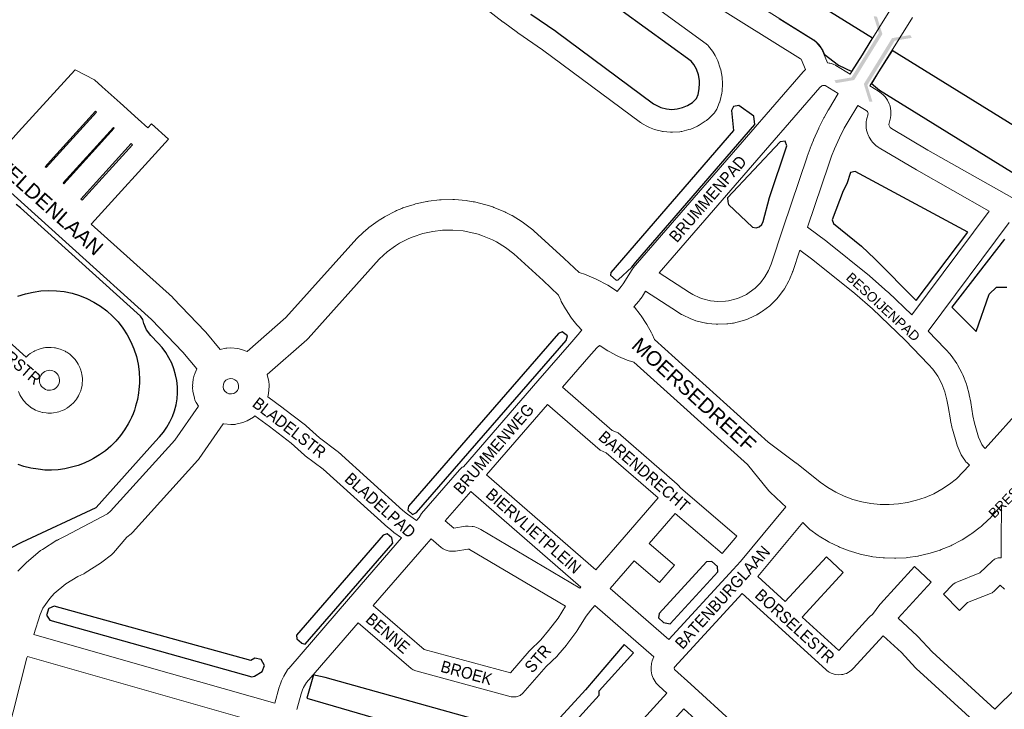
# Model space of a CAD drawing. Header units: metres. Extents: x 123817 to 142006, y 393105 to 406084.
# Tile 32 of 138: x 128655 to 129300, y 399520 to 399972. Entities that reach past the tile are written whole.
import ezdxf
from ezdxf.enums import TextEntityAlignment as Align

# ---------------------------------------------------------------- set-up
doc = ezdxf.new("R2010")
doc.units = ezdxf.units.M
doc.header["$MEASUREMENT"] = 0
doc.styles.add('Style-Arial', font='arial.ttf')

# ---------------------------------------------------------------- blocks, each defined once
blk = doc.blocks.new('gg0-viaduct_40')
at = {"linetype": 'Continuous', "lineweight": 0}
blk.add_hatch(color=7, dxfattribs=at).paths.add_polyline_path([(55.76, -16.89), (38.75, -3.66), (-38.75, -3.66), (-55.76, -16.89), (-58, -14), (-40, 0), (40, 0), (58, -14)])
blk = doc.blocks.new('gg0-viaduct_41')
at = {"linetype": 'Continuous', "lineweight": 0}
blk.add_hatch(color=7, dxfattribs=at).paths.add_polyline_path([(55.76, -16.89), (38.75, -3.66), (-38.75, -3.66), (-55.76, -16.89), (-58, -14), (-40, 0), (40, 0), (58, -14)])

msp = doc.modelspace()

# ---------------------------------------------------------------- linework, layer by layer
at = {"flags": 128}
for points in [[(129152.23, 399973.02), (129174.58, 399959.02), (129174.59, 399959.01), (129174.6, 399959), (129174.81, 399958.87), (129174.81, 399958.87), (129176.56, 399957.35), (129176.64, 399957.24), (129176.64, 399957.24), (129179.62, 399953.56), (129179.62, 399953.56), (129179.62, 399953.56), (129179.84, 399953.17), (129179.96, 399952.94), (129180.73, 399951.68), (129181.57, 399949.61), (129191.17, 399942.4), (129199.9, 399938.22), (129206.69, 399949.15), (129212.46, 399958.43), (129213.39, 399959.93), (128296.08, 400528.18)], [(128989.54, 399975.81), (129005.79, 399964.51), (129005.97, 399964.38), (129069.9, 399917.04), (129073.28, 399915.17), (129074.65, 399914.62), (129078.26, 399913.67), (129081.88, 399913.34), (129085.39, 399913.61), (129088.87, 399914.46), (129092.15, 399915.87), (129095.29, 399917.89), (129096.47, 399918.87), (129097.94, 399920.4), (129099.02, 399923.08), (129099.84, 399926.71), (129100.07, 399930.59), (129099.98, 399932.15), (129099.28, 399935.97), (129097.97, 399939.62), (129097.2, 399941.15), (129096.29, 399942.66), (129094.6, 399944.85), (128989.04, 400021.66)], [(128648.66, 399625.85), (128655.82, 399629.47), (128704.52, 399652.31), (128743.41, 399695.7), (128746.22, 399698.53), (128748.77, 399701.59), (128751.04, 399704.87), (128753.01, 399708.33), (128754.66, 399711.96), (128755.99, 399715.72), (128756.98, 399719.58), (128757.62, 399723.51), (128757.91, 399727.49), (128757.85, 399731.47), (128757.43, 399735.44), (128756.66, 399739.35), (128755.55, 399743.18), (128754.11, 399746.89), (128752.34, 399750.47), (128750.26, 399753.87), (128747.89, 399757.07), (128745.24, 399760.05), (128740.36, 399765.08), (128737.6, 399768.76), (128735.87, 399773.02), (128735.13, 399775.6), (128733.62, 399777.83), (128654.95, 399848.76), (128652.19, 399850.91)], [(129299.81, 399828.17), (129265.44, 399783.53), (129281.28, 399767.72), (129289.85, 399792.15), (129294.65, 399796.79), (129301.32, 399796.74)], [(128653.32, 399790.78), (128658.22, 399792.39), (128663.24, 399793.57), (128668.34, 399794.3), (128673.49, 399794.58), (128678.64, 399794.41), (128683.76, 399793.79), (128688.8, 399792.72), (128693.73, 399791.22), (128698.51, 399789.3), (128703.11, 399786.96), (128707.48, 399784.24), (128711.6, 399781.14), (128715.43, 399777.69), (128718.95, 399773.92), (128722.12, 399769.86), (128724.93, 399765.53), (128727.35, 399760.98), (128729.36, 399756.23), (128730.95, 399751.33), (128732.1, 399746.31), (128732.81, 399741.2), (128733.07, 399736.05), (128733.03, 399733.9), (128732.69, 399729.6), (128732.41, 399727.47), (128731.61, 399723.01), (128731.1, 399720.8), (128730.48, 399718.62), (128729.68, 399716.17), (128728.77, 399713.75), (128727.77, 399711.37), (128726.66, 399709.04), (128725.59, 399707.03), (128723.18, 399703.16), (128720.47, 399699.42), (128717.47, 399695.85), (128714.18, 399692.54), (128710.64, 399689.52), (128706.87, 399686.78), (128702.9, 399684.34), (128700.84, 399683.25), (128696.85, 399681.44), (128692.75, 399679.91), (128688.5, 399678.62), (128684.17, 399677.65), (128679.83, 399677.02), (128675.45, 399676.74), (128673.23, 399676.74), (128671.02, 399676.85), (128666.6, 399677.29), (128661.88, 399678.05), (128657.21, 399679.12), (128653.45, 399680.42)], [(128999.7, 399491.27), (129034.25, 399529.27), (129034.16, 399532.1), (129056.68, 399556.91), (129050.62, 399562.46), (129025.18, 399532.81), (128992.14, 399496.51)], [(128978.33, 399506.29), (128854.62, 399540.86), (128848.62, 399542.19), (128846.96, 399542.56), (128842.58, 399527.16), (128936.44, 399500)]]:
    msp.add_lwpolyline(points, dxfattribs=at)
at = {"color": 191, "linetype": 'Continuous', "lineweight": 0, "flags": 128}
for points in [[(129045.97, 399793.97), (129048.7, 399797.12), (129049.99, 399798.96), (129055.92, 399808.43), (129056.53, 399809.27), (129056.6, 399809.35), (129167.92, 399937.96), (129168.65, 399938.69), (129169.49, 399939.43), (129166.69, 399946.19), (129166.26, 399946.52), (129086.68, 399996.4), (128776.3, 400188.62), (128770.49, 400191.52), (128763.5, 400194.03), (128746.52, 400199.62), (128745.86, 400199.87), (128739.73, 400202.56), (128738.99, 400202.94), (128738.85, 400203.02), (128709.17, 400221.02), (128709.13, 400221.04), (128621.62, 400274.73)], [(129094.63, 400009.12), (129174.58, 399959.02), (129175.25, 399958.54), (129176.74, 399957.36), (129177.83, 399956.3), (129178.03, 399956.05), (129179.18, 399954.55), (129180.16, 399952.85), (129183.91, 399943.82), (129185.06, 399943.68), (129185.4, 399943.62), (129186.58, 399943.31), (129187.93, 399942.84), (129189.2, 399942.26), (129189.31, 399942.19), (129198.82, 399936.48), (129226.87, 399981.62)], [(129239.55, 399973.61), (129211.66, 399928.72), (129217.38, 399925.23), (129218.25, 399924.62), (129220.29, 399922.94), (129221.28, 399921.97), (129221.42, 399921.8), (129222.27, 399920.72), (129223.14, 399919.33), (129224.32, 399916.87), (129224.62, 399916.17), (129224.87, 399915.33), (129225.18, 399913.99), (129225.38, 399912.37), (129225.42, 399909.63), (129225.42, 399909.54), (129225.2, 399907.76), (129224.16, 399903.49), (129224.14, 399903.25), (129224.15, 399903.15), (129224.42, 399902.21), (129224.94, 399901.39), (129224.95, 399901.38), (129225.7, 399900.84), (129249.68, 399886.63), (129304.56, 399855.45)], [(129111.95, 399787.39), (129107.12, 399787.87), (129102.27, 399789.02), (129100.22, 399789.74), (129095.6, 399791.91), (129093.52, 399793.16), (129073.59, 399806.06), (129178.92, 399927.75), (129180.05, 399928.74), (129180.66, 399928.95), (129181.29, 399929.04), (129182.3, 399928.91), (129190.94, 399923.72), (129184.43, 399913.13), (129184.25, 399912.81), (129181.62, 399908.01), (129181.47, 399907.73), (129178.24, 399901.19), (129178.13, 399900.94), (129174.72, 399893.37), (129174.6, 399893.07), (129172.57, 399887.98), (129172.49, 399887.77), (129172.47, 399887.72), (129170.58, 399882.41), (129170.53, 399882.27), (129154.91, 399835.69), (129146.94, 399811.92), (129145.26, 399807.75), (129142.86, 399803.49), (129139.94, 399799.63), (129136.51, 399796.19), (129132.54, 399793.18), (129130.69, 399792.04), (129126.08, 399789.84), (129124.04, 399789.11), (129119.08, 399787.88), (129116.92, 399787.58), (129111.95, 399787.39)], [(129239.13, 399778.54), (129289.81, 399846.58), (129242.21, 399873.62), (129242.16, 399873.65), (129242.09, 399873.69), (129217.74, 399888.11), (129217.14, 399888.51), (129215.61, 399889.63), (129214.67, 399890.44), (129213.68, 399891.45), (129213.29, 399891.88), (129212.7, 399892.69), (129211.18, 399895.08), (129210.47, 399896.53), (129210.32, 399897), (129209.52, 399899.72), (129209.24, 399901.28), (129209.14, 399902.7), (129209.12, 399903.24), (129209.14, 399903.75), (129209.24, 399905.17), (129209.44, 399906.44), (129210.41, 399910.4), (129210.4, 399911.22), (129210.04, 399911.95), (129209.13, 399912.69), (129203.77, 399915.95), (129197.31, 399905.44), (129194.85, 399900.94), (129191.75, 399894.67), (129188.47, 399887.37), (129186.56, 399882.56), (129184.73, 399877.44), (129170.86, 399836.06), (129183.4, 399826.66), (129183.61, 399826.5), (129211.42, 399804.07), (129211.66, 399803.87), (129223.28, 399793.65), (129223.51, 399793.44), (129239.13, 399778.54)], [(129287.15, 399691.03), (129285.99, 399692.09), (129285, 399693.47), (129282.9, 399698.34), (129280.24, 399707.48), (129279.17, 399712.37), (129277.78, 399721.08), (129277.72, 399721.38), (129276.78, 399726.07), (129276.68, 399726.48), (129275.14, 399732.37), (129274.93, 399733.04), (129274.88, 399733.17), (129272.55, 399739.24), (129272.16, 399740.08), (129269.1, 399745.81), (129268.61, 399746.59), (129264.87, 399751.91), (129264.48, 399752.41), (129264.38, 399752.53), (129261.26, 399756.09), (129261.02, 399756.35), (129249.9, 399767.89), (129303.01, 399839.19)], [(129276.94, 399680.03), (129275.28, 399681.55), (129274.6, 399682.27), (129274.24, 399682.73), (129272.32, 399685.41), (129271.55, 399686.79), (129268.94, 399692.83), (129268.78, 399693.23), (129268.63, 399693.7), (129265.76, 399703.53), (129265.63, 399704.04), (129264.47, 399709.39), (129264.39, 399709.8), (129262.99, 399718.55), (129262.11, 399722.89), (129260.74, 399728.17), (129258.71, 399733.41), (129256.09, 399738.33), (129252.84, 399742.94), (129250.1, 399746.07), (129234.79, 399761.94), (129213.26, 399782.48), (129201.88, 399792.5), (129174.3, 399814.74), (129165.83, 399821.08), (129161.09, 399806.94), (129161.03, 399806.76), (129160.93, 399806.51), (129158.99, 399801.69), (129158.57, 399800.82), (129155.69, 399795.7), (129155.13, 399794.85), (129151.58, 399790.16), (129151.35, 399789.87), (129150.91, 399789.39), (129146.76, 399785.23), (129146, 399784.56), (129141.32, 399781.01), (129140.69, 399780.58), (129138.18, 399779.04), (129138.02, 399778.95), (129137.51, 399778.68), (129132.21, 399776.14), (129131.5, 399775.85), (129128.74, 399774.86), (129128, 399774.64), (129122.3, 399773.23), (129121.8, 399773.12), (129121.55, 399773.08), (129118.64, 399772.67), (129117.88, 399772.6), (129112.01, 399772.38), (129110.99, 399772.41), (129105.14, 399772.99), (129104.57, 399773.07), (129104.13, 399773.16), (129098.42, 399774.52), (129097.69, 399774.74), (129094.91, 399775.7), (129094.2, 399775.99), (129088.88, 399778.49), (129088.32, 399778.78), (129088.21, 399778.85), (129085.69, 399780.36), (129085.47, 399780.49), (129064.59, 399794.01), (129062.6, 399790.83), (129062.37, 399790.5), (129060.75, 399788.19), (129060.36, 399787.68), (129060.29, 399787.59), (129057.06, 399783.86)], [(129016.23, 399760.88), (129021.6, 399767.08), (129022.07, 399767.57), (129022.97, 399768.44)], [(129027.56, 399751.05), (129027.56, 399751.05), (129032.71, 399757), (129034.36, 399758.58)], [(128914.59, 399643.67), (128908.73, 399647.92), (128905.68, 399650.39), (128863.11, 399688.7), (128862.58, 399689.13), (128850.91, 399697.85)], [(128904.74, 399632.29), (128899.76, 399635.9), (128899.45, 399636.14), (128896.09, 399638.86), (128895.79, 399639.11), (128853.33, 399677.32), (128841.64, 399686.06), (128841.39, 399686.3)], [(129297.84, 399653.69), (129297.68, 399630.2), (129297.68, 399630.2)], [(128821.6, 399523.89), (128737.73, 399547.85), (128663.83, 399568.96)], [(128834.85, 399504.52), (128824.71, 399507.4), (128824.71, 399507.4), (128824.7, 399507.41), (128659.55, 399554.58)]]:
    msp.add_lwpolyline(points, dxfattribs=at)
at = {"color": 9, "linetype": 'Continuous', "lineweight": 0, "flags": 128}
for points in [[(128997.52, 400034.04), (129104.3, 399956.34), (129105.63, 399955.1), (129105.83, 399954.85), (129108.43, 399951.48), (129108.89, 399950.8), (129110.18, 399948.68), (129110.47, 399948.15), (129111.58, 399945.94), (129111.92, 399945.14), (129111.94, 399945.1), (129113.6, 399940.45), (129113.92, 399939.28), (129114.81, 399934.41), (129114.92, 399933.52), (129115.07, 399931.05), (129115.09, 399930.59), (129115.07, 399930.14), (129114.78, 399925.2), (129114.6, 399924), (129113.51, 399919.18), (129113.25, 399918.27), (129113.15, 399918.02), (129111.3, 399913.44), (129110.09, 399911.43), (129109.76, 399911.05), (129107, 399908.18), (129106.4, 399907.62), (129104.55, 399906.08), (129103.8, 399905.52), (129099.74, 399902.92), (129099.43, 399902.73), (129098.64, 399902.33), (129094.21, 399900.43), (129093.04, 399900.04), (129088.35, 399898.89), (129087.87, 399898.79), (129087.12, 399898.7), (129082.32, 399898.34), (129081.07, 399898.35), (129076.27, 399898.79), (129075.66, 399898.87), (129075.05, 399899.01), (129070.39, 399900.23), (129069.5, 399900.53), (129067.26, 399901.43), (129066.42, 399901.83), (129062.2, 399904.16), (129062.09, 399904.23), (129061.37, 399904.7), (128997.13, 399952.26), (128980.9, 399963.55), (128980.75, 399963.65), (128971.46, 399970.45), (128971.3, 399970.57), (128953.06, 399984.64)], [(128989.04, 400021.66), (129094.6, 399944.85), (129096.29, 399942.66), (129097.2, 399941.15), (129097.97, 399939.62), (129099.28, 399935.97), (129099.98, 399932.15), (129100.07, 399930.59), (129099.84, 399926.71), (129099.02, 399923.08), (129097.94, 399920.4), (129096.47, 399918.87), (129095.29, 399917.89), (129092.15, 399915.87), (129088.87, 399914.46), (129085.39, 399913.61), (129081.83, 399913.34)], [(129081.83, 399913.34), (129078.26, 399913.67), (129074.65, 399914.62), (129073.28, 399915.17), (129069.9, 399917.04), (129005.97, 399964.38), (129005.79, 399964.51), (128989.54, 399975.81)], [(128644.99, 399888.84), (128653.83, 399898.57), (128688.26, 399936.5), (128688.26, 399936.5), (128688.26, 399936.5), (128690.85, 399939.35), (128703.62, 399932.71), (128708.65, 399928.18), (128708.65, 399928.18), (128720.42, 399917.57), (128720.42, 399917.57), (128720.42, 399917.57), (128732.14, 399907), (128738.55, 399901.22), (128740.96, 399903.87), (128752.06, 399893.79), (128701.57, 399838.18), (128701.37, 399838.02)], [(128671.81, 399875.15), (128671.17, 399875.72), (128674.74, 399879.65), (128674.74, 399879.65), (128674.74, 399879.65), (128704.15, 399912.04), (128704.79, 399911.47), (128671.81, 399875.15)], [(128683.53, 399864.58), (128682.95, 399865.1), (128715.93, 399901.42), (128716.51, 399900.9), (128683.53, 399864.58)], [(128695.49, 399853.8), (128694.67, 399854.54), (128727.65, 399890.86), (128728.47, 399890.12), (128695.49, 399853.8)], [(128615.67, 399789.45), (128658.65, 399750.78), (128660.38, 399752.37), (128661.38, 399753.14), (128663.37, 399754.43), (128663.69, 399754.62), (128664.49, 399755.02), (128666.67, 399755.95), (128667.87, 399756.35), (128670.17, 399756.9), (128670.62, 399757), (128671.42, 399757.1), (128673.79, 399757.26), (128675.05, 399757.23), (128677.41, 399756.99), (128677.96, 399756.92), (128678.65, 399756.76), (128680.94, 399756.13), (128682.12, 399755.69), (128684.27, 399754.69), (128684.84, 399754.39), (128685.37, 399754.06), (128687.31, 399752.7), (128688.28, 399751.9), (128689.98, 399750.24), (128690.48, 399749.7), (128690.81, 399749.28), (128692.2, 399747.36), (128692.85, 399746.29), (128693.9, 399744.16), (128694.22, 399743.4), (128694.36, 399742.98), (128695.04, 399740.71), (128695.3, 399739.47), (128695.59, 399737.12), (128695.64, 399736.21), (128695.63, 399735.86), (128695.52, 399733.49), (128695.36, 399732.23), (128694.85, 399729.92), (128694.57, 399728.96), (128694.48, 399728.71), (128693.59, 399726.51), (128693.02, 399725.39), (128691.78, 399723.37), (128691.14, 399722.48), (128691.03, 399722.35), (128689.46, 399720.57), (128688.55, 399719.7), (128686.71, 399718.2), (128685.73, 399717.53), (128685.66, 399717.49), (128683.6, 399716.33), (128682.45, 399715.8), (128680.22, 399715), (128679, 399714.68), (128676.66, 399714.26), (128676.65, 399714.26), (128675.4, 399714.15), (128673.03, 399714.13), (128671.86, 399714.23), (128671.77, 399714.23), (128669.43, 399714.61), (128669.33, 399714.62), (128668.21, 399714.91), (128665.96, 399715.68), (128664.81, 399716.19), (128662.72, 399717.32), (128662.56, 399717.41), (128661.67, 399718.02), (128659.8, 399719.48), (128658.88, 399720.34), (128657.29, 399722.1), (128657.1, 399722.32), (128656.52, 399723.11), (128655.25, 399725.11), (128654.66, 399726.23), (128653.74, 399728.42)], [(129016.23, 399760.88), (128994.02, 399735.27), (128994.02, 399735.27), (128945.24, 399679.01), (128945.23, 399679), (128944.56, 399678.66), (128942.63, 399677.07), (128917.8, 399648.36), (128916.34, 399645.68), (128914.59, 399643.67)], [(129027.56, 399751.05), (129027.56, 399751.05), (129010.27, 399731.11), (129042.85, 399702.86), (129046.62, 399701.12), (129085.37, 399667.54), (129086.2, 399666.69), (129086.28, 399666.6), (129087.45, 399665.16), (129124.52, 399633.54), (129114.79, 399622.13), (129083.99, 399648.39), (129066.94, 399628.71), (129083.53, 399614.36), (129073.72, 399603.02), (129057.12, 399617.37), (129041.36, 399599.18), (129079.91, 399565.74), (129121.96, 399611.63), (129121.97, 399611.63), (129121.98, 399611.65), (129126.8, 399616.87), (129156.61, 399652.69)], [(128673.55, 399729.13), (128672.46, 399729.31), (128671.42, 399729.67), (128670.45, 399730.2), (128669.58, 399730.88), (128668.84, 399731.7), (128668.24, 399732.63), (128667.81, 399733.65), (128667.56, 399734.73), (128667.5, 399735.68), (128667.78, 399737.51), (128667.91, 399737.99), (128668.35, 399738.91), (128669.3, 399740.19), (128670.05, 399740.88), (128670.97, 399741.48), (128671.99, 399741.91), (128673.07, 399742.17), (128674.17, 399742.25), (128675.27, 399742.14), (128676.33, 399741.84), (128677.33, 399741.37), (128678.24, 399740.74), (128679.03, 399739.97), (128679.68, 399739.07), (128680.17, 399738.08), (128680.49, 399737.02), (128680.62, 399735.93), (128680.57, 399734.82), (128680.33, 399733.74), (128679.92, 399732.72), (128679.34, 399731.78), (128678.61, 399730.95), (128677.75, 399730.25), (128676.79, 399729.71), (128675.75, 399729.33), (128674.66, 399729.14), (128673.55, 399729.13)], [(128817.04, 399724.73), (128827.16, 399717.38), (128827.32, 399717.26), (128841.72, 399706.21), (128842.21, 399705.8), (128850.91, 399697.85)], [(129032.12, 399611.43), (129050.69, 399632.86), (129072.9, 399658.5), (129038.75, 399688.09), (129034.98, 399689.83), (129000.44, 399719.78), (128960.4, 399673.6), (129032.12, 399611.43)], [(128841.39, 399686.3), (128841.07, 399686.53), (128832.33, 399694.51), (128818.27, 399705.3), (128808.66, 399712.28)], [(129021.61, 399599.39), (128956.7, 399637.88), (128956.63, 399637.93), (128956.19, 399638.16), (128955.03, 399638.73), (128953.95, 399639.16), (128952.72, 399639.55), (128951.78, 399639.78), (128951.02, 399639.87), (128948.44, 399640.06), (128946.68, 399639.98), (128938.98, 399638.72), (128933.42, 399643.49), (128950.05, 399662.72), (129022.26, 399600.12), (129021.61, 399599.39)], [(129167.6, 399642.44), (129138.21, 399607.12), (129138.19, 399607.1), (129138.12, 399607.02), (129156.14, 399590.56), (129183.13, 399619.88), (129194.16, 399609.72), (129167.22, 399580.45), (129191.21, 399558.55), (129210.97, 399580.18), (129211.93, 399581.06), (129213.27, 399582.09), (129218.06, 399588.55), (129218.34, 399588.9), (129218.54, 399589.13), (129240.78, 399613.52), (129251.87, 399603.41), (129230.14, 399579.59), (129242.69, 399568.09), (129243.13, 399567.65), (129252.37, 399557.63), (129293.53, 399519.93), (129335.69, 399561.64)], [(128821.6, 399523.89), (128824.58, 399534.39), (128824.71, 399534.79), (128825.79, 399537.91), (128825.83, 399538.03), (128826.05, 399538.58), (128827.07, 399540.81), (128827.5, 399541.62), (128830.06, 399545.79), (128830.71, 399546.69), (128830.78, 399546.77), (128869.97, 399592.16), (128869.97, 399592.16), (128869.98, 399592.17), (128904.74, 399632.29)], [(128976.05, 399543.88), (128919.63, 399559.18), (128886.23, 399588.02), (128921.09, 399628.26), (128924.1, 399631.73), (128930.8, 399625.96), (128931.94, 399625.16), (128933.41, 399624.51), (128935.28, 399623.91), (128936.25, 399623.67), (128937.78, 399623.56), (128939.09, 399623.6), (128940.08, 399623.7), (128948.24, 399625.04), (128949, 399624.98), (128949.3, 399624.83), (129012.15, 399587.56), (129007.3, 399579.8), (129001.11, 399571.53), (128995.99, 399565.4), (128988.81, 399558.56), (128988.32, 399558.04), (128976.05, 399543.88)], [(129299.93, 399598.73), (129297.09, 399601.38), (129293.21, 399597.56), (129291.7, 399596.41), (129290.7, 399595.93), (129275.54, 399589.93), (129270.33, 399584.79), (129259.79, 399595.46), (129266.08, 399601.68), (129267.6, 399602.84), (129268.59, 399603.32), (129283.77, 399609.32), (129291.71, 399617.13), (129293.22, 399618.28), (129295.67, 399619.17), (129297.6, 399619.17), (129297.68, 399630.2)], [(129286.77, 399505.79), (129242, 399546.78), (129241.55, 399547.23), (129232.32, 399557.25), (129220.35, 399568.21), (129200.6, 399546.59), (129199.57, 399545.66), (129198.1, 399544.55), (129197.34, 399544.04), (129196.23, 399543.52), (129195.3, 399543.17), (129193.96, 399542.8), (129193.11, 399542.7), (129191.12, 399542.58), (129189.37, 399542.68), (129188.17, 399543), (129186.3, 399543.66), (129185.05, 399544.24), (129184.32, 399544.72), (129183.52, 399545.32), (129182.94, 399545.79), (129151.54, 399574.45), (129151.54, 399574.45), (129151.54, 399574.45), (129127.97, 399595.97), (129086.03, 399550.22), (129086.03, 399550.22), (129083.8, 399547.79), (129083.33, 399547.08), (129083.3, 399546.82), (129083.34, 399546.62), (129083.57, 399546.21), (129083.69, 399546.08), (129094.24, 399536.43), (129094.24, 399536.43), (129094.24, 399536.43), (129122.51, 399510.58)], [(129045.89, 399494.38), (129078.6, 399530.41), (129073.33, 399535.22), (129072.88, 399535.67), (129071.92, 399536.71), (129071.69, 399536.97), (129070.87, 399538.17), (129069.63, 399540.41), (129069.15, 399541.47), (129068.84, 399542.6), (129068.35, 399545.11), (129068.21, 399546.55), (129068.37, 399547.44), (129068.27, 399547.44), (129068.57, 399549.98), (129068.97, 399551.65), (129068.98, 399551.68), (129069.43, 399552.89), (129070.16, 399554.33), (129031.47, 399587.9), (129028.86, 399584.96), (129025.74, 399581.01), (129019.86, 399571.59), (129019.5, 399571.07), (129013, 399562.38), (129012.75, 399562.07), (129007.23, 399555.46), (129007.22, 399555.45), (129006.65, 399554.84), (128999.42, 399547.95), (128984.3, 399530.49), (128982.38, 399528.91), (128979.94, 399528.02), (128977.33, 399528.02), (128976.67, 399528.16), (128914.06, 399545.15), (128912.27, 399545.9), (128911.12, 399546.72), (128876.42, 399576.68), (128842.53, 399537.42), (128840.53, 399534.16), (128839.85, 399532.68), (128838.96, 399530.09), (128836.03, 399519.78)], [(129058.67, 399486.14), (129089.67, 399520.28), (129112.65, 399499.27)]]:
    msp.add_lwpolyline(points, dxfattribs=at)
at = {"flags": 128}
for points in [[(130076.37, 399407.53), (130081.57, 399425.18), (130083.26, 399431.9), (130074.03, 399436.42), (130071.33, 399437.89), (130062.95, 399442.45), (129976.88, 399487.32), (129648.17, 399690.79), (129476.97, 399796.76), (129226.14, 399952.03), (129217.38, 399937.93), (129212.65, 399930.32), (129217.87, 399926.01), (129465.35, 399772.77), (129481.55, 399763.28), (129498.74, 399752.64), (129545.31, 399722.48), (129550.25, 399720.22), (129586.88, 399697.09), (129964.53, 399464.76), (130070.58, 399409.93)], [(129045.46, 399801.24), (129046.77, 399801.49), (129055.54, 399809.89), (129058.23, 399813.11), (129136.3, 399903.43), (129135.53, 399908.9), (129125.75, 399915.94), (129122.18, 399915.24), (129120.87, 399912.53), (129122.29, 399899.53), (129041.83, 399806.28), (129041.65, 399804.66)], [(129137.09, 399835.65), (129139.03, 399836.26), (129140.85, 399837.73), (129141.75, 399839.9), (129145.91, 399855.44), (129157.29, 399889.33), (129156.14, 399892.51), (129152.79, 399892.09), (129118.41, 399855.24), (129118.45, 399852.78), (129118.88, 399850.98), (129134.78, 399836.04)], [(129242.07, 399788.04), (129275.86, 399832.8), (129202.08, 399872.68), (129199.04, 399871.93), (129196.46, 399864.4), (129194.02, 399859.95), (129186.99, 399840.79), (129187.78, 399838.4), (129206.1, 399823.57), (129214.83, 399815.23)], [(128911.9, 399647.77), (128914.59, 399648.91), (129012.61, 399761.73), (129013.4, 399764.74), (129010, 399767.51), (129007.59, 399766.35), (128909.35, 399653.23), (128908.86, 399650.47)], [(128841.57, 399562.69), (128899, 399628.78), (128898.48, 399632.43), (128895.42, 399635.03), (128892.69, 399634.2), (128835.82, 399568.52), (128836.02, 399566.23), (128839.25, 399563.6), (128839.1, 399563.4)], [(129080.83, 399575.89), (129111.93, 399610.03), (129111.88, 399613.54), (129108.09, 399616.92), (129104.68, 399616.74), (129073.63, 399582.73), (129073.19, 399579.94), (129076.43, 399576.96)], [(128806.68, 399541.32), (128808.45, 399541.64), (128813.38, 399544.62), (128814.84, 399548.64), (128812.65, 399552.54), (128808.54, 399553.47), (128805.91, 399551.93), (128677.21, 399587.67), (128673.53, 399586.02), (128673.47, 399585.84), (128672.35, 399582.07), (128672.17, 399581.71), (128674.24, 399578.31)]]:
    msp.add_lwpolyline(points, close=True, dxfattribs=at)
at = {"color": 40, "linetype": 'Continuous', "lineweight": 0, "flags": 128}
for points in [[(128637.14, 399868.99), (128740.88, 399775.48), (128761.34, 399754.17), (128770.51, 399743.09), (128768.96, 399739.49), (128768.75, 399738.96), (128768.19, 399736.46), (128767.75, 399731.73), (128767.87, 399731.73), (128767.71, 399730.8), (128767.95, 399728.6), (128769, 399723.96), (128769.36, 399722.74), (128770.16, 399721.05), (128771.59, 399718.64), (128756.09, 399696.34), (128714.05, 399649.86), (128712.06, 399648.17), (128684.33, 399633.4), (128679.89, 399631.27), (128679.2, 399630.91), (128678.95, 399630.75), (128669.36, 399624.83), (128668.2, 399623.99), (128658.73, 399616.07), (128657.81, 399615.2), (128653.4, 399610.44)], [(128701.37, 399838.02), (128754.54, 399790.09), (128755.06, 399789.59), (128776.02, 399767.75), (128776.47, 399767.25), (128776.51, 399767.2), (128785.9, 399755.86), (128789.7, 399756.72), (128790.16, 399756.81), (128792.82, 399756.92), (128797.56, 399756.48), (128798.37, 399756.37), (128800.59, 399755.71), (128803.5, 399754.46), (128829.01, 399776.92), (128875.44, 399828.64), (128875.92, 399829.14), (128879.28, 399832.4), (128879.71, 399832.79), (128882.6, 399835.28), (128883.21, 399835.77), (128889.36, 399840.27), (128890.01, 399840.71), (128893.26, 399842.72), (128893.52, 399842.87), (128893.94, 399843.11), (128900.72, 399846.59), (128901.43, 399846.92), (128904.95, 399848.4), (128905.68, 399848.67), (128912.92, 399851.05), (128913.93, 399851.33), (128921.38, 399852.94), (128921.76, 399853.01), (128922.3, 399853.09), (128929.63, 399853.98), (128930.65, 399854.05), (128938.4, 399854.19), (128939.43, 399854.15), (128947.15, 399853.49), (128947.92, 399853.4), (128951.75, 399852.77), (128951.87, 399852.75), (128952.51, 399852.61), (128960.04, 399850.77), (128960.78, 399850.56), (128964.46, 399849.35), (128965.19, 399849.08), (128972.34, 399846.1), (128973.05, 399845.78), (128976.5, 399844.01), (128976.95, 399843.77), (128977.17, 399843.63), (128983.78, 399839.59), (128984.63, 399839), (128990.79, 399834.3), (128991.46, 399833.74), (129011.14, 399815.8), (129011.34, 399815.62), (129021.08, 399806.25), (129025.26, 399804.95), (129026.14, 399804.63), (129032.35, 399802.03), (129033.19, 399801.63), (129039.13, 399798.47), (129039.42, 399798.3), (129039.93, 399797.99), (129045.55, 399794.28), (129045.97, 399793.97)], [(128817.04, 399724.73), (128817.58, 399727.11), (128818.02, 399731.85), (128818.06, 399732.77), (128817.82, 399734.97), (128816.79, 399739.51), (128842.67, 399762.3), (128843.5, 399763.13), (128890.09, 399815.02), (128892.99, 399817.83), (128895.36, 399819.87), (128900.87, 399823.91), (128903.44, 399825.5), (128909.52, 399828.63), (128912.31, 399829.8), (128918.67, 399831.89), (128925.16, 399833.29), (128931.52, 399834.06), (128938.24, 399834.18), (128945.07, 399833.6), (128948.13, 399833.1), (128954.91, 399831.44), (128957.85, 399830.47), (128964.3, 399827.79), (128967.06, 399826.38), (128972.9, 399822.8), (128978.31, 399818.67), (128997.57, 399801.11), (129007.53, 399791.53), (129009.06, 399788.17), (129009.42, 399787.44), (129012.14, 399782.52), (129012.56, 399781.83), (129015.68, 399777.15), (129016.15, 399776.49), (129019.63, 399772.08), (129019.83, 399771.84), (129020.16, 399771.46), (129022.97, 399768.44)], [(129057.06, 399783.86), (129057.19, 399783.71), (129057.34, 399783.54), (129061.17, 399778.75), (129061.69, 399778.03), (129065.09, 399772.92), (129065.55, 399772.17), (129068.48, 399766.78), (129068.87, 399765.98), (129070.45, 399762.35), (129145.01, 399695.19), (129163.31, 399681.39), (129163.5, 399681.24), (129179.12, 399668.86), (129184.18, 399665.32), (129189.41, 399662.28), (129194.88, 399659.7), (129200.54, 399657.6), (129206.37, 399655.98), (129212.31, 399654.87), (129218.32, 399654.26), (129224.37, 399654.17), (129230.4, 399654.6), (129236.37, 399655.53), (129242.24, 399656.97), (129247.97, 399658.9), (129253.51, 399661.31), (129258.83, 399664.19), (129263.88, 399667.5), (129268.4, 399671.06), (129276.94, 399680.03)], [(129156.61, 399652.69), (129154.07, 399654.87), (129153.68, 399655.23), (129146.23, 399662.37), (129145.49, 399663.17), (129145.38, 399663.29), (129131.37, 399680.56), (129057.06, 399747.49), (129053.33, 399748.68), (129052.51, 399748.98), (129046.91, 399751.32), (129046.12, 399751.69), (129040.74, 399754.5), (129040.38, 399754.7), (129039.98, 399754.94), (129034.87, 399758.22), (129034.36, 399758.58)], [(128793.21, 399726.71), (128791.63, 399726.86), (128790.17, 399727.49), (128788.97, 399728.54), (128788.16, 399729.91), (128787.81, 399731.46), (128787.96, 399733.04), (128788.59, 399734.5), (128789.64, 399735.7), (128791, 399736.51), (128792.56, 399736.86), (128794.14, 399736.71), (128795.6, 399736.08), (128796.8, 399735.03), (128797.61, 399733.67), (128797.96, 399732.12), (128797.81, 399730.53), (128797.18, 399729.07), (128796.13, 399727.88), (128794.77, 399727.06), (128793.21, 399726.71)], [(129287.15, 399691.03), (129312.32, 399718.87)], [(128808.66, 399712.28), (128807.71, 399711.49), (128803.62, 399709.06), (128803.51, 399709), (128800.71, 399707.9), (128796.07, 399706.86), (128795.61, 399706.76), (128792.95, 399706.65), (128788.21, 399707.09), (128787.94, 399707.13), (128772.15, 399684.4), (128771.6, 399683.68), (128771.35, 399683.4), (128728.44, 399635.96), (128727.51, 399635.05), (128724.77, 399632.72), (128715.88, 399622.53), (128714.6, 399621.3), (128708.41, 399616.33), (128707.47, 399615.66), (128697.5, 399609.4), (128697.18, 399609.2), (128696.5, 399608.84), (128692.55, 399606.96), (128684.82, 399602.18), (128677.16, 399595.77), (128674.21, 399592.58), (128669.64, 399586.29), (128667.83, 399582.05), (128663.83, 399568.96)], [(129297.84, 399653.69), (129290.15, 399645.12), (129289.44, 399644.41), (129284.46, 399639.88), (129283.81, 399639.33), (129278.46, 399635.24), (129277.76, 399634.75), (129272.08, 399631.13), (129271.71, 399630.91), (129271.34, 399630.71), (129265.37, 399627.59), (129264.6, 399627.22), (129258.39, 399624.62), (129257.59, 399624.33), (129251.18, 399622.26), (129250.36, 399622.04), (129243.8, 399620.53), (129243.29, 399620.43), (129242.96, 399620.37), (129236.29, 399619.43), (129235.44, 399619.35), (129228.72, 399618.98), (129227.87, 399618.97), (129221.14, 399619.17), (129220.29, 399619.23), (129213.6, 399620.01), (129213.02, 399620.09), (129212.76, 399620.14), (129206.16, 399621.48), (129205.33, 399621.69), (129198.87, 399623.59), (129198.07, 399623.87), (129191.79, 399626.31), (129191.01, 399626.65), (129184.97, 399629.63), (129184.38, 399629.94), (129184.22, 399630.03), (129178.45, 399633.51), (129177.74, 399633.98), (129172.29, 399637.93), (129171.1, 399638.95), (129167.6, 399642.44)], [(128612.53, 399371.96), (128613.54, 399376.43), (128613.62, 399376.82), (128619.34, 399407.63), (128628.96, 399448.05), (128628.96, 399448.05), (128628.96, 399448.05), (128631.91, 399460.4), (128634.29, 399468.87), (128640.22, 399483.06), (128640.39, 399483.5), (128640.55, 399483.96), (128645.69, 399500.58), (128645.83, 399501.06), (128659.29, 399553.7), (128659.55, 399554.58)]]:
    msp.add_lwpolyline(points, dxfattribs=at)

# ---------------------------------------------------------------- block references
at = {"color": 7, "linetype": 'Continuous', "lineweight": 0, "yscale": 0.6479474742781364}
for name, p, xscale, zscale, rotation in [('gg0-viaduct_41', (129210.57, 399947.6), 0.4415027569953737, 0.4415027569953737, 238.4141024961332), ('gg0-viaduct_40', (129216.91, 399944.99), 0.4415027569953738, 0.4415027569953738, 58.41410249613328)]:
    msp.add_blockref(name, p, dxfattribs=dict(at, xscale=xscale, zscale=zscale, rotation=rotation))

# ---------------------------------------------------------------- texts
at = {"style": 'Style-Arial'}
for s, rotation, p in [('BIJSTERVELDENLAAN', 318.24679, (128653.39, 399868.23)), ('MOERSEDREEF', 317.85007, (129096.41, 399726.27))]:
    msp.add_text(s, height=9.6, rotation=rotation, dxfattribs=at).set_placement(p, align=Align.MIDDLE_CENTER)
at = {"color": 8, "style": 'Style-Arial', "width": 0.909091}
for s, rotation, p in [('BRUMMENPAD', 49.05053, (129105.4, 399854.63)), ('LONNEKERSTR', 319.2703, (128639.06, 399759.01)), ('BLADELSTR', 322.22456, (128831.23, 399704.63)), ('BRUMMENWEG', 49.22154, (128965.14, 399690.69)), ('BARENDRECHT', 319.22532, (129063.77, 399676.02)), ('BLADELPAD', 318.14568, (128890.8, 399653.73)), ('BIERVLIETPLEIN', 318.8313, (128991.29, 399636.9)), ('BATENBURGLAAN', 47.85732, (129115.05, 399593.34)), ('BORSELESTR', 317.57751, (129162.5, 399574.61)), ('BENNE', 319.19216, (128895.83, 399569.82)), ('STR', 49.05053, (128993.99, 399553.13)), ('BROEK', 344.81878, (128947.33, 399543.9))]:
    msp.add_text(s, height=7.7, rotation=rotation, dxfattribs=at).set_placement(p, align=Align.MIDDLE_CENTER)
at = {"color": 8, "style": 'Style-Arial'}
for s, rotation, p in [('BESOIJENPAD', 317.4407, (129220.31, 399783.8)), ('BRESKENS', 45.06343, (129307.9, 399663.96))]:
    msp.add_text(s, height=6.3, rotation=rotation, dxfattribs=at).set_placement(p, align=Align.MIDDLE_CENTER)

doc.saveas('drawing.dxf')
